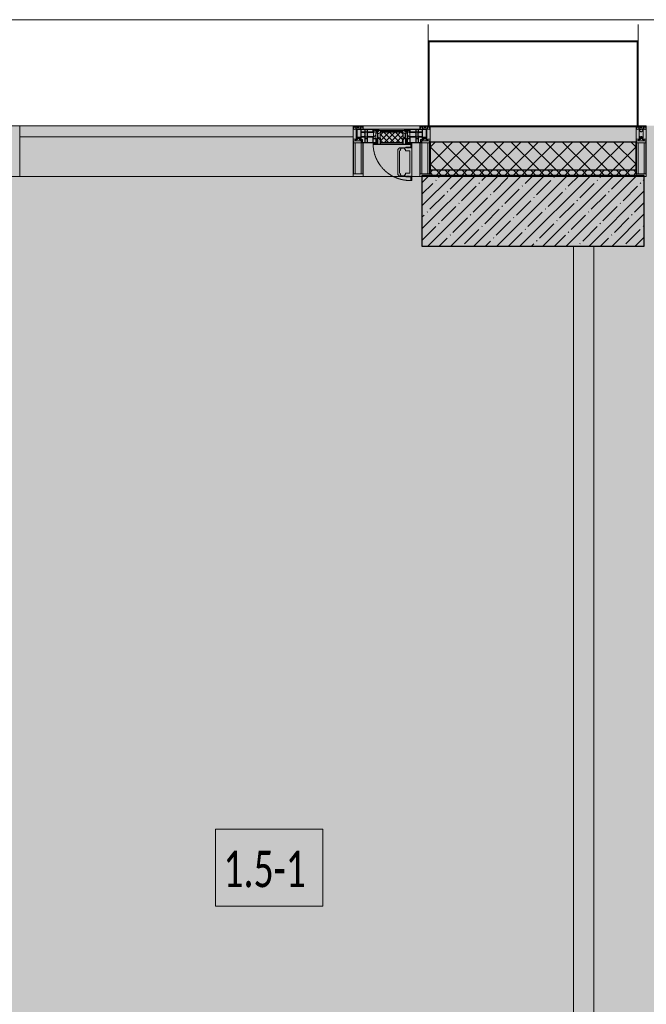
# Model space of a CAD drawing. Header units: millimetres. Extents: x -76220005 to 7466349, y -86687 to 22351.
# Tile 168 of 256: x 46038 to 49138, y -23629 to -18759. Entities that reach past the tile are written whole.
import ezdxf

# ---------------------------------------------------------------- set-up
doc = ezdxf.new("R2010")
doc.units = ezdxf.units.MM
doc.linetypes.add('-D1-02х01', pattern=[3, 2, -1])
for name, color, linetype, lineweight in [('_0', 7, 'Continuous', 13), ('A-010-A_ROOM', 7, 'Continuous', 18), ('A-200-M_WALL', 7, 'Continuous', 5), ('A-200-M_WALL_INT', 7, 'Continuous', 5), ('A-200-M_WALL_PAT', 7, 'Continuous', 5), ('A-214-M_CURT_WALL', 7, 'Continuous', 5), ('A-215-M_CURT_PANEL', 7, 'Continuous', 5), ('A-280-M_COLUMN', 7, 'Continuous', 5), ('A-314-M_WINDOW', 7, 'Continuous', 5), ('S-280-M_COLUMN', 7, 'Continuous', 5), ('Z-060-M_DETAIL', 7, 'Continuous', 5), ('Ограждение', 7, 'Continuous', 5), ('Поручни', 7, 'Continuous', 5)]:
    doc.layers.add(name, color=color, linetype=linetype, lineweight=lineweight)
doc.styles.add('Calibri Light_2', font='Calibri light.ttf', dxfattribs={"width": 0.7, "height": 250})

# ---------------------------------------------------------------- blocks, each defined once
blk = doc.blocks.new('Rectangular Mullion - 50Wx250H-2623690-50_AS_Plan_10')
at = {"layer": 'Z-060-M_DETAIL'}
for p, q in [((-25, 65.2), (-25, 250)), ((-25, 250), (0, 250)), ((25, 250), (0, 250)), ((25, 65.2), (25, 250)), ((-23, 237.3), (0, 237.3)), ((-23, 237.3), (-23, 73.6)), ((-14.9, 84), (-14.9, 237.3)), ((23, 237.3), (0, 237.3)), ((14.9, 84), (14.9, 237.3)), ((23, 237.3), (23, 73.6)), ((-14, 65.2), (-25, 65.2)), ((0, 84), (-23, 84)), ((-0.5, 73.6), (-23, 73.6)), ((-14, 71.3), (-14, 65.2)), ((-10, 71.3), (-14, 71.3)), ((-10, 53), (-10, 71.3)), ((-8.7, 53), (-10, 53)), ((-10, 53), (-10, 17)), ((-8.7, 53), (-7, 54.7)), ((-7, 65.2), (-5.9, 67.3)), ((-7, 65.2), (-7, 54.7)), ((-4.1, 67.3), (-5.9, 67.3)), ((-4.1, 67.3), (-2.9, 65.1)), ((-2.9, 65.1), (-2.9, 54.6)), ((-1.3, 53), (-2.9, 54.6)), ((0, 53), (-1.3, 53)), ((0, 84), (23, 84)), ((0, 53), (1.3, 53)), ((0.5, 73.6), (23, 73.6)), ((1.3, 53), (2.9, 54.6)), ((4.1, 67.3), (2.9, 65.1)), ((2.9, 65.1), (2.9, 54.6)), ((4.1, 67.3), (5.9, 67.3)), ((7, 65.2), (5.9, 67.3)), ((7, 65.2), (7, 54.7)), ((8.7, 53), (7, 54.7)), ((8.7, 53), (10, 53)), ((10, 71.3), (14, 71.3)), ((10, 53), (10, 71.3)), ((10, 53), (10, 17)), ((14, 71.3), (14, 65.2)), ((14, 65.2), (25, 65.2)), ((-23.8, 14.6), (-25, 14.2)), ((-25, 0), (-25, 14.2)), ((-22.3, 17), (-23.8, 17)), ((-23.8, 17), (-23.8, 14.6)), ((-22.5, 10.6), (-23.8, 14.6)), ((-22.5, 10.6), (-23.7, 9.9)), ((-23.7, 1.3), (-23.7, 9.9)), ((-23.7, 1.3), (-11.8, 1.3)), ((-23.2, 10.2), (-22.5, 8)), ((-22.5, 8), (-22.5, 4.5)), ((-21.3, 4.5), (-22.5, 4.5)), ((-22.3, 17), (-22.3, 16)), ((-22.3, 16), (-21.3, 16)), ((-19, 17.6), (-21.3, 16)), ((-21.3, 4.5), (-21.3, 6.5)), ((-21.3, 6.5), (-14.2, 6.5)), ((-18.4, 16.6), (-19, 17.6)), ((-7.4, 16.6), (-18.4, 16.6)), ((-14.2, 6.5), (-14.2, 4.5)), ((-13.2, 4.5), (-14.2, 4.5)), ((-13.2, 4.5), (-12.2, 7.2)), ((-12.7, 7.6), (-11.3, 11.4)), ((-12.7, 7.6), (-11.8, 6.9)), ((-12.2, 9), (-12.2, 14.8)), ((-12.2, 14.8), (0, 14.8)), ((-11.8, 1.3), (-11.8, 6.9)), ((-10.5, 11.2), (-11.3, 11.4)), ((-10.5, 1.5), (-10.5, 11.2)), ((-4.8, 1.5), (-10.5, 1.5)), ((-10, 17), (-7.5, 17)), ((-8.5, 23), (-1.5, 30)), ((-8.5, 18.5), (-8.5, 23)), ((-7.5, 18.5), (-8.5, 18.5)), ((-7.5, 17), (-7.5, 18.5)), ((-7.4, 18), (-7.4, 16.6)), ((-2.6, 18), (-7.4, 18)), ((0, 8), (-4.8, 8)), ((-4.8, 1.5), (-4.8, 8)), ((-2.6, 18), (-2.6, 16.8)), ((-2.6, 16.8), (0, 16.8)), ((-1.5, 30), (0, 30)), ((1.5, 30), (0, 30)), ((2.6, 16.8), (0, 16.8)), ((0, 14.8), (0, 16.8)), ((0, 14.8), (0, 16.8)), ((12.2, 14.8), (0, 14.8)), ((0, 0), (0, 8)), ((0, 8), (4.8, 8)), ((0, 0), (0, 8)), ((8.5, 23), (1.5, 30)), ((2.6, 18), (2.6, 16.8)), ((2.6, 18), (7.4, 18)), ((4.8, 1.5), (4.8, 8)), ((4.8, 1.5), (10.5, 1.5)), ((7.4, 18), (7.4, 16.6)), ((7.4, 16.6), (18.4, 16.6)), ((7.5, 18.5), (8.5, 18.5)), ((7.5, 17), (7.5, 18.5)), ((10, 17), (7.5, 17)), ((8.5, 18.5), (8.5, 23)), ((10.5, 11.2), (11.3, 11.4)), ((10.5, 1.5), (10.5, 11.2)), ((12.7, 7.6), (11.3, 11.4)), ((12.7, 7.6), (11.8, 6.9)), ((11.8, 1.3), (11.8, 6.9)), ((23.7, 1.3), (11.8, 1.3)), ((12.2, 9), (12.2, 14.8)), ((13.2, 4.5), (12.2, 7.2)), ((13.2, 4.5), (14.2, 4.5)), ((21.3, 6.5), (14.2, 6.5)), ((14.2, 6.5), (14.2, 4.5)), ((18.4, 16.6), (19, 17.6)), ((19, 17.6), (21.3, 16)), ((22.3, 16), (21.3, 16)), ((21.3, 4.5), (21.3, 6.5)), ((21.3, 4.5), (22.5, 4.5)), ((22.3, 17), (22.3, 16)), ((22.3, 17), (23.8, 17)), ((22.5, 10.6), (23.8, 14.6)), ((22.5, 10.6), (23.7, 9.9)), ((23.2, 10.2), (22.5, 8)), ((22.5, 8), (22.5, 4.5)), ((23.7, 1.3), (23.7, 9.9)), ((23.8, 17), (23.8, 14.6)), ((23.8, 14.6), (25, 14.2)), ((25, 0), (25, 14.2)), ((-25, 0), (0, 0)), ((25, 0), (0, 0))]:
    blk.add_line(p, q, dxfattribs=at)
for centre, start, end in [((-0.5, 73.1), 360, 90), ((0.5, 73.1), 90, 180)]:
    blk.add_arc(centre, 0.5, start, end, dxfattribs=at)
blk = doc.blocks.new('Rectangular Mullion - R_StandardFrame_50Wx250H-3812575-50_AS_Plan_10')
at = {"layer": 'A-214-M_CURT_WALL', "lineweight": 9}
for p, q in [((-50, -250), (-50, 0)), ((-50, 0), (0, 0)), ((0, 0), (0, -250)), ((0, -250), (-50, -250))]:
    blk.add_line(p, q, dxfattribs=at)
blk = doc.blocks.new('System Panel - A_PAN_Glass-3811965-50_AS_Plan_10')
at = {"layer": 'A-215-M_CURT_PANEL'}
for p, q in [((825, 55), (-825, 55)), ((-825, 55), (-825, 0)), ((825, 0), (825, 55)), ((-825, 0), (825, 0))]:
    blk.add_line(p, q, dxfattribs=at)
blk = doc.blocks.new('Rectangular Mullion - R_StandardFrame_50Wx250H-3725449-50_AS_Plan_10')
at = {"layer": 'A-214-M_CURT_WALL'}
blk.add_line((33540, -505), (31890, -505), dxfattribs=at)
blk = doc.blocks.new('A_PAN_Створка - 383мм-V26-50_AS_Plan_10')
at = {"layer": 'A-215-M_CURT_PANEL'}
h = blk.add_hatch(dxfattribs=at)
h.set_pattern_fill('FP_31', color=256, style=0, pattern_type=2)
h.set_pattern_definition([(45, (-11700, -29695.019), (-14.142136, 14.142136), []), (135, (-11700, -29695.019), (-14.142136, -14.142136), [])])
h.paths.add_polyline_path([(-53.6, -82.7), (54.6, -81.8), (54.6, -63.4), (57.2, -60.8), (57.2, -36.4), (54.9, -34.1), (54.5, -31.8), (-54.5, -31.8), (-54.9, -34.1), (-57.2, -36.4), (-57.2, -60.8), (-54.6, -63.4), (-54.6, -81.8)])
at = {"layer": 'A-314-M_WINDOW'}
for p, q in [((-67.9, -17), (-171, -17)), ((-171, -17), (-171, -57)), ((-171, -18.5), (-153.5, -18.5)), ((-153.5, -18.5), (-152, -20)), ((-152, -20), (-152, -73.5)), ((-150.5, -17), (-150.5, -29.4)), ((-132.4, -18.6), (-150.5, -18.6)), ((-150.5, -29.4), (-132.4, -29.4)), ((-150.5, -33.6), (-150.5, -68)), ((-136.3, -33.6), (-150.5, -33.6)), ((-137.2, -31), (-135.8, -35)), ((-132.5, -31), (-137.2, -31)), ((-132.1, -36.8), (-135.8, -35)), ((-132.5, -31.9), (-133.4, -33.7)), ((-133.4, -33.7), (-130.1, -35.3)), ((-132.5, -31.9), (-132.5, -31)), ((-132.4, -29.4), (-132.4, -18.6)), ((-132.1, -49), (-132.1, -36.8)), ((-131, -18.2), (-131, -29.5)), ((-120.8, -18.2), (-131, -18.2)), ((-131, -29.5), (-120.8, -29.5)), ((-131, -30.9), (-131, -33)), ((-120.8, -30.9), (-131, -30.9)), ((-129.4, -34.6), (-131, -33)), ((-130.1, -35.3), (-129.4, -34.6)), ((-130.1, -35.3), (-130.1, -50.4)), ((-122.4, -34.6), (-120.8, -33)), ((-121.7, -35.3), (-122.4, -34.6)), ((-118.4, -33.7), (-121.7, -35.3)), ((-121.7, -35.3), (-121.7, -50.4)), ((-120.8, -18.2), (-120.8, -29.5)), ((-120.8, -30.9), (-120.8, -33)), ((-119.7, -36.8), (-115.9, -35)), ((-119.7, -49), (-119.7, -36.8)), ((-119.3, -18.6), (-92.5, -18.6)), ((-119.3, -29.4), (-119.3, -18.6)), ((-92.5, -29.4), (-119.3, -29.4)), ((-119.3, -31), (-114.6, -31)), ((-119.3, -31.9), (-119.3, -31)), ((-119.3, -31.9), (-118.4, -33.7)), ((-114.6, -31), (-115.9, -35)), ((-94.1, -33.5), (-115.4, -33.5)), ((-89.9, -35.1), (-94.1, -33.5)), ((-92.5, -18.6), (-92.5, -29.4)), ((-90.8, -18.5), (-90.8, -29.4)), ((-87.3, -18.5), (-90.8, -18.5)), ((-90.8, -29.4), (-85.9, -29.4)), ((-89.9, -32.5), (-89.9, -35.1)), ((-85.9, -32.5), (-89.9, -32.5)), ((-89.9, -35.1), (-89.9, -50.9)), ((-87.3, -20.4), (-87.3, -18.5)), ((-87.3, -20.4), (-87.3, -21.9)), ((-84.8, -20.4), (-87.3, -20.4)), ((-87.3, -21.9), (-85.9, -21.9)), ((-85.9, -18.2), (-85.9, -20.4)), ((-75.9, -18.2), (-85.9, -18.2)), ((-85.9, -21.9), (-85.9, -29.4)), ((-85.9, -29.4), (-85.9, -32.5)), ((-85.9, -53.5), (-78, -45.6)), ((-83.4, -20.4), (-84.8, -20.4)), ((-70, -33.8), (-83.4, -20.4)), ((-78, -84), (-78, -23.5)), ((-78, -23.5), (-67.9, -23.5)), ((-78, -36.8), (-70, -36.8)), ((-78, -45.6), (-78, -36.8)), ((-75.9, -21.5), (-75.9, -18.2)), ((-75.9, -21.5), (-75.9, -23.5)), ((-74.9, -21.5), (-75.9, -21.5)), ((-75.9, -23.5), (-73, -23.5)), ((-74.9, -17.9), (-74.9, -21.5)), ((-68.9, -17.9), (-74.9, -17.9)), ((-67.2, -29.3), (-73, -23.5)), ((-61.4, -23.5), (-70, -32.1)), ((-70, -32.1), (-70, -62.5)), ((-70, -36.8), (-70, -33.8)), ((-68.9, -21.5), (-68.9, -17.9)), ((-67.9, -21.5), (-68.9, -21.5)), ((67.9, -17), (-67.9, -17)), ((-61.4, -23.5), (-67.9, -17)), ((-67.9, -17), (-67.9, -23.5)), ((-67.9, -17), (67.9, -17)), ((-67.9, -21.5), (-67.9, -23.5)), ((-67.9, -23.5), (-64.6, -26.8)), ((-67.9, -23.5), (-64.6, -26.8)), ((-64.6, -26.8), (-67.2, -29.3)), ((-64.6, -26.8), (-61.4, -23.5)), ((61.4, -23.5), (-61.4, -23.5)), ((67.9, -17), (61.4, -23.5)), ((70, -32.1), (61.4, -23.5)), ((61.4, -23.5), (64.6, -26.8)), ((67.9, -23.5), (64.6, -26.8)), ((64.6, -26.8), (67.9, -23.5)), ((64.6, -26.8), (67.2, -29.3)), ((67.2, -29.3), (73, -23.5)), ((67.9, -23.5), (67.9, -17)), ((171, -17), (67.9, -17)), ((67.9, -21.5), (67.9, -23.5)), ((67.9, -21.5), (68.9, -21.5)), ((67.9, -23.5), (78, -23.5)), ((68.9, -17.9), (74.9, -17.9)), ((68.9, -21.5), (68.9, -17.9)), ((70, -33.8), (83.4, -20.4)), ((70, -62.5), (70, -32.1)), ((70, -36.8), (70, -33.8)), ((78, -36.8), (70, -36.8)), ((75.9, -23.5), (73, -23.5)), ((74.9, -17.9), (74.9, -21.5)), ((74.9, -21.5), (75.9, -21.5)), ((75.9, -18.2), (85.9, -18.2)), ((75.9, -21.5), (75.9, -18.2)), ((75.9, -21.5), (75.9, -23.5)), ((78, -23.5), (78, -84)), ((78, -45.6), (78, -36.8)), ((85.9, -53.5), (78, -45.6)), ((83.4, -20.4), (84.8, -20.4)), ((84.8, -20.4), (87.3, -20.4)), ((85.9, -18.2), (85.9, -20.4)), ((85.9, -21.9), (85.9, -29.4)), ((87.3, -21.9), (85.9, -21.9)), ((85.9, -29.4), (85.9, -32.5)), ((90.8, -29.4), (85.9, -29.4)), ((85.9, -32.5), (89.9, -32.5)), ((87.3, -18.5), (90.8, -18.5)), ((87.3, -20.4), (87.3, -18.5)), ((87.3, -20.4), (87.3, -21.9)), ((89.9, -32.5), (89.9, -35.1)), ((89.9, -35.1), (94.1, -33.5)), ((89.9, -35.1), (89.9, -50.9)), ((90.8, -18.5), (90.8, -29.4)), ((92.5, -18.6), (92.5, -29.4)), ((119.3, -18.6), (92.5, -18.6)), ((92.5, -29.4), (119.3, -29.4)), ((94.1, -33.5), (115.4, -33.5)), ((114.6, -31), (115.9, -35)), ((119.3, -31), (114.6, -31)), ((119.7, -36.8), (115.9, -35)), ((119.3, -31.9), (118.4, -33.7)), ((118.4, -33.7), (121.7, -35.3)), ((119.3, -29.4), (119.3, -18.6)), ((119.3, -31.9), (119.3, -31)), ((119.7, -49), (119.7, -36.8)), ((120.8, -18.2), (120.8, -29.5)), ((120.8, -18.2), (131, -18.2)), ((131, -29.5), (120.8, -29.5)), ((120.8, -30.9), (120.8, -33)), ((120.8, -30.9), (131, -30.9)), ((122.4, -34.6), (120.8, -33)), ((121.7, -35.3), (122.4, -34.6)), ((121.7, -35.3), (121.7, -50.4)), ((129.4, -34.6), (131, -33)), ((130.1, -35.3), (129.4, -34.6)), ((133.4, -33.7), (130.1, -35.3)), ((130.1, -35.3), (130.1, -50.4)), ((131, -18.2), (131, -29.5)), ((131, -30.9), (131, -33)), ((132.1, -36.8), (135.8, -35)), ((132.1, -49), (132.1, -36.8)), ((132.4, -18.6), (150.5, -18.6)), ((132.4, -29.4), (132.4, -18.6)), ((150.5, -29.4), (132.4, -29.4)), ((132.5, -31), (137.2, -31)), ((132.5, -31.9), (132.5, -31)), ((132.5, -31.9), (133.4, -33.7)), ((137.2, -31), (135.8, -35)), ((136.3, -33.6), (150.5, -33.6)), ((150.5, -17), (150.5, -29.4)), ((150.5, -33.6), (150.5, -68)), ((153.5, -18.5), (152, -20)), ((152, -20), (152, -73.5)), ((171, -18.5), (153.5, -18.5)), ((171, -57), (171, -17)), ((-171, -55.5), (-152, -55.5)), ((-171, -57), (-156, -57)), ((-153, -60), (-153, -73.5)), ((-153, -73.5), (-150, -73.5)), ((-136.4, -52.4), (-150.5, -52.4)), ((-150.5, -56.6), (-132.4, -56.6)), ((-150.5, -68), (-143.5, -68)), ((-150.5, -69.5), (-150.5, -73.5)), ((-145, -69.5), (-150.5, -69.5)), ((-150, -73.5), (-150, -84)), ((-150, -84), (-78, -84)), ((-148.5, -81), (-148.5, -82.5)), ((-143.5, -81), (-148.5, -81)), ((-148.5, -82.5), (-132.4, -82.5)), ((-145, -69.5), (-145, -79.5)), ((-143.5, -68), (-143.5, -81)), ((-137.2, -54.8), (-135.8, -50.8)), ((-132.5, -54.8), (-137.2, -54.8)), ((-132.1, -49), (-135.8, -50.8)), ((-133.4, -52), (-130.1, -50.4)), ((-132.5, -53.8), (-133.4, -52)), ((-132.5, -53.8), (-132.5, -54.8)), ((-132.4, -56.6), (-132.4, -82.5)), ((-129.4, -51.1), (-131, -52.7)), ((-131, -55.1), (-131, -52.7)), ((-120.8, -55.1), (-131, -55.1)), ((-131, -56.5), (-131, -62.6)), ((-131, -56.5), (-120.8, -56.5)), ((-120.8, -62.6), (-131, -62.6)), ((-131, -64.6), (-120.8, -64.6)), ((-131, -82.5), (-131, -64.6)), ((-131, -82.5), (-120.8, -82.5)), ((-130.1, -50.4), (-129.4, -51.1)), ((-121.7, -50.4), (-122.4, -51.1)), ((-122.4, -51.1), (-120.8, -52.7)), ((-118.4, -52), (-121.7, -50.4)), ((-120.8, -55.1), (-120.8, -52.7)), ((-120.8, -56.5), (-120.8, -62.6)), ((-120.8, -82.5), (-120.8, -64.6)), ((-119.7, -49), (-115.9, -50.8)), ((-119.3, -53.8), (-118.4, -52)), ((-119.3, -53.8), (-119.3, -54.8)), ((-119.3, -54.8), (-114.6, -54.8)), ((-119.3, -56.6), (-119.3, -82.5)), ((-92.5, -56.6), (-119.3, -56.6)), ((-119.3, -82.5), (-92.5, -82.5)), ((-114.6, -54.8), (-115.9, -50.8)), ((-94.1, -52.5), (-115.3, -52.5)), ((-89.9, -50.9), (-94.1, -52.5)), ((-92.5, -56.6), (-92.5, -82.5)), ((-73.9, -87.5), (-91.5, -87.5)), ((-91.5, -87.5), (-91.5, -92)), ((-91.5, -92), (91.5, -92)), ((-90.8, -56.6), (-85.9, -56.6)), ((-90.8, -62.7), (-90.8, -56.6)), ((-80.4, -62.7), (-90.8, -62.7)), ((-90.8, -64.6), (-90.8, -82.5)), ((-80.1, -64.6), (-90.8, -64.6)), ((-90.8, -82.5), (-79.5, -82.5)), ((-89.9, -52.2), (-89.9, -50.9)), ((-89.9, -52.2), (-88.6, -53.5)), ((-85.9, -53.5), (-88.6, -53.5)), ((-85.9, -56.6), (-85.9, -53.5)), ((-78, -84), (-85, -84)), ((-85, -84), (-85, -87.5)), ((-85, -87.5), (-78, -87.5)), ((-80.4, -61.1), (-80.4, -62.7)), ((-78, -61.1), (-80.4, -61.1)), ((-80.1, -66.1), (-80.1, -64.6)), ((-78, -66.1), (-80.1, -66.1)), ((-79.5, -80.6), (-78, -80.6)), ((-79.5, -82.5), (-79.5, -80.6)), ((-78, -66.1), (-78, -61.1)), ((-78, -87.5), (-78, -84)), ((-78, -84), (-73.9, -84)), ((-70, -62.5), (-73.9, -62.5)), ((-73.9, -62.5), (-73.9, -87.5)), ((73.9, -62.5), (70, -62.5)), ((73.9, -87.5), (73.9, -62.5)), ((73.9, -84), (78, -84)), ((91.5, -87.5), (73.9, -87.5)), ((78, -61.1), (80.4, -61.1)), ((78, -66.1), (78, -61.1)), ((78, -66.1), (80.1, -66.1)), ((79.5, -80.6), (78, -80.6)), ((78, -87.5), (78, -84)), ((78, -84), (85, -84)), ((78, -84), (150, -84)), ((85, -87.5), (78, -87.5)), ((79.5, -82.5), (79.5, -80.6)), ((90.8, -82.5), (79.5, -82.5)), ((80.1, -64.6), (90.8, -64.6)), ((80.1, -66.1), (80.1, -64.6)), ((80.4, -61.1), (80.4, -62.7)), ((80.4, -62.7), (90.8, -62.7)), ((85, -84), (85, -87.5)), ((85.9, -53.5), (88.6, -53.5)), ((85.9, -56.6), (85.9, -53.5)), ((90.8, -56.6), (85.9, -56.6)), ((89.9, -52.2), (88.6, -53.5)), ((89.9, -50.9), (94.1, -52.5)), ((89.9, -52.2), (89.9, -50.9)), ((90.8, -62.7), (90.8, -56.6)), ((90.8, -64.6), (90.8, -82.5)), ((91.5, -92), (91.5, -87.5)), ((92.5, -56.6), (119.3, -56.6)), ((92.5, -56.6), (92.5, -82.5)), ((119.3, -82.5), (92.5, -82.5)), ((94.1, -52.5), (115.3, -52.5)), ((114.6, -54.8), (115.9, -50.8)), ((119.3, -54.8), (114.6, -54.8)), ((119.7, -49), (115.9, -50.8)), ((118.4, -52), (121.7, -50.4)), ((119.3, -53.8), (118.4, -52)), ((119.3, -53.8), (119.3, -54.8)), ((119.3, -56.6), (119.3, -82.5)), ((122.4, -51.1), (120.8, -52.7)), ((120.8, -55.1), (120.8, -52.7)), ((120.8, -55.1), (131, -55.1)), ((120.8, -56.5), (120.8, -62.6)), ((131, -56.5), (120.8, -56.5)), ((120.8, -62.6), (131, -62.6)), ((120.8, -82.5), (120.8, -64.6)), ((131, -64.6), (120.8, -64.6)), ((131, -82.5), (120.8, -82.5)), ((121.7, -50.4), (122.4, -51.1)), ((130.1, -50.4), (129.4, -51.1)), ((129.4, -51.1), (131, -52.7)), ((133.4, -52), (130.1, -50.4)), ((131, -55.1), (131, -52.7)), ((131, -56.5), (131, -62.6)), ((131, -82.5), (131, -64.6)), ((132.1, -49), (135.8, -50.8)), ((150.5, -56.6), (132.4, -56.6)), ((132.4, -56.6), (132.4, -82.5)), ((148.5, -82.5), (132.4, -82.5)), ((132.5, -53.8), (133.4, -52)), ((132.5, -53.8), (132.5, -54.8)), ((132.5, -54.8), (137.2, -54.8)), ((137.2, -54.8), (135.8, -50.8)), ((136.4, -52.4), (150.5, -52.4)), ((143.5, -68), (143.5, -81)), ((150.5, -68), (143.5, -68)), ((143.5, -81), (148.5, -81)), ((145, -69.5), (150.5, -69.5)), ((145, -69.5), (145, -79.5)), ((148.5, -81), (148.5, -82.5)), ((150, -84), (150, -73.5)), ((150, -73.5), (153, -73.5)), ((150.5, -69.5), (150.5, -73.5)), ((171, -55.5), (152, -55.5)), ((153, -73.5), (153, -60)), ((156, -57), (171, -57))]:
    blk.add_line(p, q, dxfattribs=at)
for centre, start, end in [((-156, -60), 0, 90), ((156, -60), 90, 180)]:
    blk.add_arc(centre, 3, start, end, dxfattribs=at)
at = {"layer": 'A-314-M_WINDOW', "linetype": '-D1-02х01'}
blk.add_arc((91.4, -87.5), 183, 181.4091, 271.1445, dxfattribs=at)
at = {"layer": 'Z-060-M_DETAIL'}
for p, q in [((-70, -32.1), (-61.4, -23.5)), ((-70, -62.5), (-70, -32.1)), ((-67.8, -38.3), (-65.7, -37.4)), ((-67.8, -55.7), (-67.8, -38.3)), ((-65.7, -37.4), (-60.8, -34.7)), ((61.4, -23.5), (-61.4, -23.5)), ((-60.8, -34.7), (-57.3, -35.9)), ((-55.2, -33.8), (-57.3, -35.9)), ((-54.9, -34.1), (-57.2, -36.4)), ((-57.2, -36.4), (-57.2, -60.8)), ((-55.2, -33.8), (-54.8, -31.5)), ((-54.9, -25.8), (-53.9, -24.8)), ((-54.9, -29.5), (-54.9, -25.8)), ((-53.9, -30.5), (-54.9, -29.5)), ((-54.5, -31.8), (-54.9, -34.1)), ((0, -31.5), (-54.8, -31.5)), ((54.5, -31.8), (-54.5, -31.8)), ((-53.9, -24.8), (53.9, -24.8)), ((53.9, -30.5), (-53.9, -30.5)), ((0, -31.5), (54.8, -31.5)), ((54.9, -25.8), (53.9, -24.8)), ((53.9, -30.5), (54.9, -29.5)), ((54.9, -34.1), (54.5, -31.8)), ((55.2, -33.8), (54.8, -31.5)), ((54.9, -29.5), (54.9, -25.8)), ((57.2, -36.4), (54.9, -34.1)), ((55.2, -33.8), (57.3, -35.9)), ((57.2, -60.8), (57.2, -36.4)), ((60.8, -34.7), (57.3, -35.9)), ((65.7, -37.4), (60.8, -34.7)), ((70, -32.1), (61.4, -23.5)), ((67.8, -38.3), (65.7, -37.4)), ((67.8, -55.7), (67.8, -38.3)), ((70, -62.5), (70, -32.1)), ((-91.5, -87.5), (-73.9, -87.5)), ((-91.5, -92), (-91.5, -87.5)), ((-91.5, -92), (91.5, -92)), ((-83.4, -90.3), (-83.4, -87.5)), ((-83.4, -90.3), (-69.4, -90.3)), ((-73.9, -62.5), (-70, -62.5)), ((-73.9, -87.5), (-73.9, -62.5)), ((-69.4, -66.5), (-73.9, -66.5)), ((-73.9, -81.5), (-69.4, -81.5)), ((-69.4, -85.5), (-73.9, -85.5)), ((-69.4, -81.5), (-69.4, -66.5)), ((-69.4, -90.3), (-69.4, -85.5)), ((-61.7, -62.5), (-67.9, -62.5)), ((-67.9, -62.5), (-67.9, -89.3)), ((-67.9, -89.3), (-66.9, -90.3)), ((-66, -56.5), (-67.8, -55.7)), ((-66.9, -90.3), (-57.4, -90.3)), ((-66, -56.5), (-62, -59.1)), ((-62, -59.1), (-60.7, -61)), ((-61.7, -64.9), (-61.7, -62.5)), ((-60.1, -67.7), (-61.7, -64.9)), ((-60.7, -61), (-57.4, -61)), ((-56.4, -67.7), (-60.1, -67.7)), ((-57.4, -61), (-54.9, -63.5)), ((-57.4, -90.3), (-56.4, -89.4)), ((-57.2, -60.8), (-54.6, -63.4)), ((-56.4, -89.4), (-56.4, -67.7)), ((-54.9, -63.5), (-54.9, -81.9)), ((-54.9, -81.9), (-53.8, -83)), ((-54.9, -85.6), (-53.9, -84.6)), ((-54.9, -89.3), (-54.9, -85.6)), ((-53.9, -90.3), (-54.9, -89.3)), ((-54.6, -63.4), (-54.6, -81.8)), ((-54.6, -81.8), (-53.6, -82.7)), ((-53.9, -84.6), (53.9, -84.6)), ((53.9, -90.3), (-53.9, -90.3)), ((53.8, -83), (-53.8, -83)), ((-53.6, -82.7), (53.6, -82.7)), ((53.6, -82.7), (54.6, -81.8)), ((54.9, -81.9), (53.8, -83)), ((54.9, -85.6), (53.9, -84.6)), ((53.9, -90.3), (54.9, -89.3)), ((54.6, -63.4), (57.2, -60.8)), ((54.6, -81.8), (54.6, -63.4)), ((57.4, -61), (54.9, -63.5)), ((54.9, -63.5), (54.9, -81.9)), ((54.9, -89.3), (54.9, -85.6)), ((56.4, -67.7), (60.1, -67.7)), ((56.4, -89.4), (56.4, -67.7)), ((57.4, -90.3), (56.4, -89.4)), ((60.7, -61), (57.4, -61)), ((66.9, -90.3), (57.4, -90.3)), ((60.1, -67.7), (61.7, -64.9)), ((62, -59.1), (60.7, -61)), ((61.7, -62.5), (67.9, -62.5)), ((61.7, -64.9), (61.7, -62.5)), ((66, -56.5), (62, -59.1)), ((66, -56.5), (67.8, -55.7)), ((67.9, -89.3), (66.9, -90.3)), ((67.9, -62.5), (67.9, -89.3)), ((69.4, -66.5), (73.9, -66.5)), ((69.4, -81.5), (69.4, -66.5)), ((73.9, -81.5), (69.4, -81.5)), ((69.4, -85.5), (73.9, -85.5)), ((69.4, -90.3), (69.4, -85.5)), ((83.4, -90.3), (69.4, -90.3)), ((73.9, -62.5), (70, -62.5)), ((73.9, -87.5), (73.9, -62.5)), ((91.5, -87.5), (73.9, -87.5)), ((83.4, -90.3), (83.4, -87.5)), ((91.5, -92), (91.5, -87.5))]:
    blk.add_line(p, q, dxfattribs=at)
at = {"layer": 'Z-060-M_DETAIL', "color": 9, "true_color": 0xc8c8c8}
for p, q in [((95.1, -87.5), (95.1, -105.1)), ((99.6, -87.5), (95.1, -87.5)), ((97.9, -95.6), (95.1, -95.6)), ((97.9, -95.6), (97.9, -109.6)), ((99.6, -270.5), (99.6, -87.5)), ((39.7, -109), (31.1, -117.6)), ((31.1, -117.6), (31.1, -240.4)), ((41.4, -123.8), (39.1, -124.2)), ((39.1, -179), (39.1, -124.2)), ((70.1, -109), (39.7, -109)), ((41.4, -123.8), (43.5, -121.7)), ((45, -113.3), (42.3, -118.2)), ((42.3, -118.2), (43.5, -121.7)), ((45.9, -111.2), (45, -113.3)), ((63.3, -111.2), (45.9, -111.2)), ((64.1, -113), (63.3, -111.2)), ((64.1, -113), (66.7, -117)), ((66.7, -117), (68.6, -118.3)), ((68.6, -118.3), (68.6, -121.6)), ((68.6, -121.6), (71.1, -124.1)), ((70.1, -105.1), (70.1, -109)), ((95.1, -105.1), (70.1, -105.1)), ((71.1, -124.1), (89.5, -124.1)), ((74.1, -109.6), (74.1, -105.1)), ((89.1, -109.6), (74.1, -109.6)), ((89.1, -105.1), (89.1, -109.6)), ((89.5, -124.1), (90.6, -125.2)), ((90.6, -125.2), (90.6, -232.8)), ((93.1, -109.6), (93.1, -105.1)), ((97.9, -109.6), (93.1, -109.6)), ((39.1, -179), (39.1, -233.8)), ((39.7, -249), (31.1, -240.4)), ((41.4, -234.2), (39.1, -233.8)), ((41.4, -234.2), (43.5, -236.3)), ((42.3, -239.8), (43.5, -236.3)), ((45, -244.7), (42.3, -239.8)), ((64.1, -245), (66.7, -241)), ((66.7, -241), (68.6, -239.7)), ((68.6, -236.4), (71.1, -233.9)), ((68.6, -239.7), (68.6, -236.4)), ((71.1, -233.9), (89.5, -233.9)), ((89.5, -233.9), (90.6, -232.8)), ((70.1, -249), (39.7, -249)), ((45.9, -246.8), (45, -244.7)), ((63.3, -246.8), (45.9, -246.8)), ((64.1, -245), (63.3, -246.8)), ((70.1, -252.9), (70.1, -249)), ((95.1, -252.9), (70.1, -252.9)), ((74.1, -248.4), (74.1, -252.9)), ((89.1, -248.4), (74.1, -248.4)), ((89.1, -252.9), (89.1, -248.4)), ((93.1, -248.4), (93.1, -252.9)), ((97.9, -248.4), (93.1, -248.4)), ((95.1, -270.5), (95.1, -252.9)), ((97.9, -262.4), (95.1, -262.4)), ((99.6, -270.5), (95.1, -270.5)), ((97.9, -262.4), (97.9, -248.4))]:
    blk.add_line(p, q, dxfattribs=at)
blk = doc.blocks.new('Rectangular Mullion - R_StandardFrame_50Wx250H-V7-50_AS_Plan_10')
at = {"layer": 'A-214-M_CURT_WALL'}
for p, q in [((34660, -505), (34700.4, -505)), ((34729.9, -505), (34940, -505)), ((34660, -755), (34940, -755))]:
    blk.add_line(p, q, dxfattribs=at)
blk = doc.blocks.new('Rectangular Mullion - 50Wx250H-V1-50_AS_Plan_10')
at = {"layer": 'Z-060-M_DETAIL'}
for p, q in [((-25, 84), (-25, 250)), ((-25, 250), (0, 250)), ((25, 250), (0, 250)), ((25, 65.2), (25, 250)), ((-23, 237.3), (0, 237.3)), ((-23, 237.3), (-23, 84)), ((-14.9, 84), (-14.9, 237.3)), ((23, 237.3), (0, 237.3)), ((14.9, 84), (14.9, 237.3)), ((23, 237.3), (23, 73.6)), ((0, 84), (-15, 84)), ((-0.5, 73.6), (-15, 73.6)), ((-10, 71.3), (-12, 71.3)), ((-10, 57.4), (-10, 71.3)), ((-7, 65.2), (-5.9, 67.3)), ((-7, 65.2), (-7, 57)), ((-4.1, 67.3), (-5.9, 67.3)), ((-4.1, 67.3), (-2.9, 65.1)), ((-2.9, 65.1), (-2.9, 57)), ((0, 84), (23, 84)), ((0.5, 73.6), (23, 73.6)), ((4.1, 67.3), (2.9, 65.1)), ((2.9, 65.1), (2.9, 57)), ((4.1, 67.3), (5.9, 67.3)), ((7, 65.2), (5.9, 67.3)), ((7, 65.2), (7, 54.7)), ((8.7, 53), (7, 54.7)), ((8.7, 53), (10, 53)), ((10, 71.3), (14, 71.3)), ((10, 53), (10, 71.3)), ((10, 53), (10, 17)), ((14, 71.3), (14, 65.2)), ((14, 65.2), (25, 65.2)), ((-23.8, 14.6), (-25, 14.2)), ((-25, 0), (-25, 14.2)), ((-23.8, 17), (-23.8, 14.6)), ((-22.5, 10.6), (-23.8, 14.6)), ((-22.5, 10.6), (-23.7, 9.9)), ((-23.7, 1.3), (-23.7, 9.9)), ((-23.7, 1.3), (-11.8, 1.3)), ((-23.2, 10.2), (-22.5, 8)), ((-22.5, 8), (-22.5, 4.5)), ((-21.3, 4.5), (-22.5, 4.5)), ((-22.3, 17), (-22.3, 16)), ((-22.3, 16), (-21.3, 16)), ((-19.9, 17), (-21.3, 16)), ((-21.3, 4.5), (-21.3, 6.5)), ((-21.3, 6.5), (-14.2, 6.5)), ((-7.4, 16.6), (-18.4, 16.6)), ((-14.2, 6.5), (-14.2, 4.5)), ((-13.2, 4.5), (-14.2, 4.5)), ((-13.2, 4.5), (-12.2, 7.2)), ((-12.7, 7.6), (-11.3, 11.4)), ((-12.7, 7.6), (-11.8, 6.9)), ((-12.2, 9), (-12.2, 14.8)), ((-12.2, 14.8), (0, 14.8)), ((-11.8, 1.3), (-11.8, 6.9)), ((-10.5, 11.2), (-11.3, 11.4)), ((-10.5, 1.5), (-10.5, 11.2)), ((-4.8, 1.5), (-10.5, 1.5)), ((0, 8), (-4.8, 8)), ((-4.8, 1.5), (-4.8, 8)), ((-2.6, 16.8), (0, 16.8)), ((2.6, 16.8), (0, 16.8)), ((0, 14.8), (0, 16.8)), ((0, 14.8), (0, 16.8)), ((12.2, 14.8), (0, 14.8)), ((0, 0), (0, 8)), ((0, 8), (4.8, 8)), ((0, 0), (0, 8)), ((4.8, 1.5), (4.8, 8)), ((4.8, 1.5), (10.5, 1.5)), ((8.5, 23), (6, 25.5)), ((6, 18), (7.4, 18)), ((7.4, 18), (7.4, 16.6)), ((7.4, 16.6), (18.4, 16.6)), ((7.5, 18.5), (8.5, 18.5)), ((7.5, 17), (7.5, 18.5)), ((10, 17), (7.5, 17)), ((8.5, 18.5), (8.5, 23)), ((10.5, 11.2), (11.3, 11.4)), ((10.5, 1.5), (10.5, 11.2)), ((12.7, 7.6), (11.3, 11.4)), ((12.7, 7.6), (11.8, 6.9)), ((11.8, 1.3), (11.8, 6.9)), ((23.7, 1.3), (11.8, 1.3)), ((12.2, 9), (12.2, 14.8)), ((13.2, 4.5), (12.2, 7.2)), ((13.2, 4.5), (14.2, 4.5)), ((21.3, 6.5), (14.2, 6.5)), ((14.2, 6.5), (14.2, 4.5)), ((18.4, 16.6), (19, 17.6)), ((19, 17.6), (21.3, 16)), ((22.3, 16), (21.3, 16)), ((21.3, 4.5), (21.3, 6.5)), ((21.3, 4.5), (22.5, 4.5)), ((22.3, 17), (22.3, 16)), ((22.3, 17), (23.8, 17)), ((22.5, 10.6), (23.8, 14.6)), ((22.5, 10.6), (23.7, 9.9)), ((23.2, 10.2), (22.5, 8)), ((22.5, 8), (22.5, 4.5)), ((23.7, 1.3), (23.7, 9.9)), ((23.8, 17), (23.8, 14.6)), ((23.8, 14.6), (25, 14.2)), ((25, 0), (25, 14.2)), ((-25, 0), (0, 0)), ((25, 0), (0, 0))]:
    blk.add_line(p, q, dxfattribs=at)
for centre, start, end in [((-0.5, 73.1), 360, 90), ((0.5, 73.1), 90, 180)]:
    blk.add_arc(centre, 0.5, start, end, dxfattribs=at)
blk = doc.blocks.new('Rectangular Mullion - R_StandardFrame_50Wx250H-3548423-50_AS_Plan_10')
at = {"layer": 'A-214-M_CURT_WALL', "lineweight": 9}
for p, q in [((-25, -17), (-25, 0)), ((-25, 0), (25, 0)), ((25, 0), (25, -250)), ((-25, -250), (-25, -84)), ((25, -250), (-25, -250))]:
    blk.add_line(p, q, dxfattribs=at)
blk = doc.blocks.new('Rectangular Mullion - 50Wx250H-V51-50_AS_Plan_10')
at = {"layer": 'Z-060-M_DETAIL'}
for p, q in [((-25, 65.2), (-25, 250)), ((-25, 250), (0, 250)), ((25, 250), (0, 250)), ((25, 84), (25, 250)), ((-23, 237.3), (0, 237.3)), ((-23, 237.3), (-23, 73.6)), ((-14.9, 84), (-14.9, 237.3)), ((23, 237.3), (0, 237.3)), ((14.9, 84), (14.9, 237.3)), ((23, 237.3), (23, 84)), ((-14, 65.2), (-25, 65.2)), ((0, 84), (-23, 84)), ((-0.5, 73.6), (-23, 73.6)), ((-14, 71.3), (-14, 65.2)), ((-10, 71.3), (-14, 71.3)), ((-10, 53), (-10, 71.3)), ((-8.7, 53), (-10, 53)), ((-10, 53), (-10, 17)), ((-8.7, 53), (-7, 54.7)), ((-7, 65.2), (-5.9, 67.3)), ((-7, 65.2), (-7, 54.7)), ((-4.1, 67.3), (-5.9, 67.3)), ((-4.1, 67.3), (-2.9, 65.1)), ((-2.9, 65.1), (-2.9, 57)), ((0, 84), (15, 84)), ((0.5, 73.6), (15, 73.6)), ((4.1, 67.3), (2.9, 65.1)), ((2.9, 65.1), (2.9, 57)), ((4.1, 67.3), (5.9, 67.3)), ((7, 65.2), (5.9, 67.3)), ((7, 65.2), (7, 57)), ((10, 71.3), (12, 71.3)), ((10, 57.4), (10, 71.3)), ((-23.8, 14.6), (-25, 14.2)), ((-25, 0), (-25, 14.2)), ((-22.3, 17), (-23.8, 17)), ((-23.8, 17), (-23.8, 14.6)), ((-22.5, 10.6), (-23.8, 14.6)), ((-22.5, 10.6), (-23.7, 9.9)), ((-23.7, 1.3), (-23.7, 9.9)), ((-23.7, 1.3), (-11.8, 1.3)), ((-23.2, 10.2), (-22.5, 8)), ((-22.5, 8), (-22.5, 4.5)), ((-21.3, 4.5), (-22.5, 4.5)), ((-22.3, 17), (-22.3, 16)), ((-22.3, 16), (-21.3, 16)), ((-19, 17.6), (-21.3, 16)), ((-21.3, 4.5), (-21.3, 6.5)), ((-21.3, 6.5), (-14.2, 6.5)), ((-18.4, 16.6), (-19, 17.6)), ((-7.4, 16.6), (-18.4, 16.6)), ((-14.2, 6.5), (-14.2, 4.5)), ((-13.2, 4.5), (-14.2, 4.5)), ((-13.2, 4.5), (-12.2, 7.2)), ((-12.7, 7.6), (-11.3, 11.4)), ((-12.7, 7.6), (-11.8, 6.9)), ((-12.2, 9), (-12.2, 14.8)), ((-12.2, 14.8), (0, 14.8)), ((-11.8, 1.3), (-11.8, 6.9)), ((-10.5, 11.2), (-11.3, 11.4)), ((-10.5, 1.5), (-10.5, 11.2)), ((-4.8, 1.5), (-10.5, 1.5)), ((-10, 17), (-7.5, 17)), ((-8.5, 23), (-6, 25.5)), ((-8.5, 18.5), (-8.5, 23)), ((-7.5, 18.5), (-8.5, 18.5)), ((-7.5, 17), (-7.5, 18.5)), ((-7.4, 18), (-7.4, 16.6)), ((-6, 18), (-7.4, 18)), ((0, 8), (-4.8, 8)), ((-4.8, 1.5), (-4.8, 8)), ((-2.6, 16.8), (0, 16.8)), ((2.6, 16.8), (0, 16.8)), ((0, 14.8), (0, 16.8)), ((0, 14.8), (0, 16.8)), ((12.2, 14.8), (0, 14.8)), ((0, 0), (0, 8)), ((0, 8), (4.8, 8)), ((0, 0), (0, 8)), ((4.8, 1.5), (4.8, 8)), ((4.8, 1.5), (10.5, 1.5)), ((7.4, 16.6), (18.4, 16.6)), ((10.5, 11.2), (11.3, 11.4)), ((10.5, 1.5), (10.5, 11.2)), ((12.7, 7.6), (11.3, 11.4)), ((12.7, 7.6), (11.8, 6.9)), ((11.8, 1.3), (11.8, 6.9)), ((23.7, 1.3), (11.8, 1.3)), ((12.2, 9), (12.2, 14.8)), ((13.2, 4.5), (12.2, 7.2)), ((13.2, 4.5), (14.2, 4.5)), ((21.3, 6.5), (14.2, 6.5)), ((14.2, 6.5), (14.2, 4.5)), ((19.9, 17), (21.3, 16)), ((22.3, 16), (21.3, 16)), ((21.3, 4.5), (21.3, 6.5)), ((21.3, 4.5), (22.5, 4.5)), ((22.3, 17), (22.3, 16)), ((22.5, 10.6), (23.8, 14.6)), ((22.5, 10.6), (23.7, 9.9)), ((23.2, 10.2), (22.5, 8)), ((22.5, 8), (22.5, 4.5)), ((23.7, 1.3), (23.7, 9.9)), ((23.8, 17), (23.8, 14.6)), ((23.8, 14.6), (25, 14.2)), ((25, 0), (25, 14.2)), ((-25, 0), (0, 0)), ((25, 0), (0, 0))]:
    blk.add_line(p, q, dxfattribs=at)
for centre, start, end in [((-0.5, 73.1), 360, 90), ((0.5, 73.1), 90, 180)]:
    blk.add_arc(centre, 0.5, start, end, dxfattribs=at)
blk = doc.blocks.new('Rectangular Mullion - R_StandardFrame_50Wx250H-3548768-50_AS_Plan_10')
at = {"layer": 'A-214-M_CURT_WALL', "lineweight": 9}
for p, q in [((0, 0), (-50, 0)), ((-50, 0), (-50, -17)), ((0, -250), (0, 0)), ((-50, -84), (-50, -250)), ((-50, -250), (0, -250))]:
    blk.add_line(p, q, dxfattribs=at)
blk = doc.blocks.new('Ограждение - Ограждение-5498546-50_AS_Plan_10')
at = {"layer": 'Поручни'}
blk.add_line((1285, 30145), (-48326.5, 30145), dxfattribs=at)
blk = doc.blocks.new('Ограждение - Ограждение-6093069-50_AS_Plan_10')
at = {"layer": 'Поручни'}
blk.add_line((1285, 30145), (-48326.5, 30145), dxfattribs=at)
blk = doc.blocks.new('Ограждение - Ограждение-6098503-50_AS_Plan_10')
at = {"layer": 'Поручни'}
blk.add_line((1285, 30145), (-48326.5, 30145), dxfattribs=at)
blk = doc.blocks.new('RST_AR_KMN_R22_B1_FCD_rvt-1-50_AS_Plan_10')
at = {"layer": 'A-200-M_WALL_PAT'}
h = blk.add_hatch(dxfattribs=at)
h.set_pattern_fill('FP_5', color=256, style=0, pattern_type=2)
h.set_pattern_definition([(45, (0, 0), (-42.42641, 42.42641), []), (135, (0, 0), (-42.42641, -42.42641), [])])
h.paths.add_polyline_path([(12910, 29475), (12910, 29615), (11890, 29615), (11890, 29475), (12261.5, 29475)])
h = blk.add_hatch(dxfattribs=at)
h.set_pattern_fill('FP_4', color=256, style=0, pattern_type=2)
h.set_pattern_definition([(45, (0, 0), (-21.213203, 21.213203), []), (135, (0, 0), (-21.213203, -21.213203), [])])
h.paths.add_polyline_path([(11890, 29445), (12910, 29445), (12910, 29475), (11890, 29475)])
at = {"layer": 'A-200-M_WALL'}
for p, q in [((12910, 29695), (11890, 29695)), ((11890, 29695), (11890, 29690)), ((11890, 29690), (11890, 29615)), ((12910, 29690), (11890, 29690)), ((12910, 29690), (12910, 29695)), ((12910, 29615), (12910, 29690)), ((11890, 29475), (11890, 29445)), ((12910, 29445), (12910, 29475)), ((11890, 29445), (12910, 29445))]:
    blk.add_line(p, q, dxfattribs=at)
at = {"layer": 'A-200-M_WALL', "lineweight": 25}
for p, q in [((11890, 29615), (11890, 29475)), ((12910, 29615), (11890, 29615)), ((12910, 29475), (12910, 29615)), ((12910, 29475), (11890, 29475))]:
    blk.add_line(p, q, dxfattribs=at)
at = {"layer": 'A-280-M_COLUMN'}
for p, q in [((11880, 30114.9), (11880, 30195.6)), ((12920, 30195.6), (12920, 30114.9))]:
    blk.add_line(p, q, dxfattribs=at)
at = {"layer": 'A-280-M_COLUMN', "lineweight": 18}
for p, q in [((12920, 30114.9), (11880, 30114.9)), ((11880, 30114.9), (11880, 30109.9)), ((11885, 30109.9), (11880, 30109.9)), ((11880, 30109.9), (11880, 29695)), ((11880, 30109.9), (12920, 30109.9)), ((11885, 29695), (11885, 30109.9)), ((12920, 30109.9), (12915, 30109.9)), ((12915, 30109.9), (12915, 29695)), ((12920, 30109.9), (12920, 30114.9)), ((12920, 29695), (12920, 30109.9)), ((11880, 29695), (11885, 29695)), ((12915, 29695), (12920, 29695))]:
    blk.add_line(p, q, dxfattribs=at)
at = {"layer": 'A-214-M_CURT_WALL', "lineweight": 5, "extrusion": (0, 0, -1)}
for name, p in [('Rectangular Mullion - R_StandardFrame_50Wx250H-3812575-50_AS_Plan_10', (-9810, 29695)), ('Rectangular Mullion - R_StandardFrame_50Wx250H-3548423-50_AS_Plan_10', (-11535, 29695)), ('Rectangular Mullion - R_StandardFrame_50Wx250H-3812575-50_AS_Plan_10', (-12910, 29695))]:
    blk.add_blockref(name, p, dxfattribs=at)
at = {"layer": 'A-214-M_CURT_WALL', "lineweight": 5, "rotation": 180}
for name, p in [('Rectangular Mullion - 50Wx250H-V1-50_AS_Plan_10', (11535, 29695)), ('Rectangular Mullion - R_StandardFrame_50Wx250H-V7-50_AS_Plan_10', (46500, 28940)), ('Rectangular Mullion - 50Wx250H-V51-50_AS_Plan_10', (11865, 29695)), ('Rectangular Mullion - 50Wx250H-2623690-50_AS_Plan_10', (12935, 29695)), ('Rectangular Mullion - R_StandardFrame_50Wx250H-3725449-50_AS_Plan_10', (43400, 28940))]:
    blk.add_blockref(name, p, dxfattribs=at)
at = {"layer": 'A-214-M_CURT_WALL', "lineweight": 5}
blk.add_blockref('Rectangular Mullion - R_StandardFrame_50Wx250H-3548768-50_AS_Plan_10', (11890, 29695), dxfattribs=at)
at = {"layer": 'A-215-M_CURT_PANEL', "lineweight": 5, "rotation": 180}
blk.add_blockref('System Panel - A_PAN_Glass-3811965-50_AS_Plan_10', (10685, 29695), dxfattribs=at)
at = {"layer": 'A-215-M_CURT_PANEL', "lineweight": 5}
blk.add_blockref('A_PAN_Створка - 383мм-V26-50_AS_Plan_10', (11700, 29695), dxfattribs=at)
at = {"layer": 'Ограждение', "lineweight": 5}
for name in ['Ограждение - Ограждение-5498546-50_AS_Plan_10', 'Ограждение - Ограждение-6093069-50_AS_Plan_10', 'Ограждение - Ограждение-6098503-50_AS_Plan_10']:
    blk.add_blockref(name, (36940, 75), dxfattribs=at)

msp = doc.modelspace()

# ---------------------------------------------------------------- hatches: boundary and pattern name
at = {"layer": '_0', "transparency": 33554534}
h = msp.add_hatch(color=252, dxfattribs=at)
h.dxf.hatch_style = 1
h.paths.add_polyline_path([(17837.9, -49734.4), (25204.6, -19284.4), (73878, -19284.4), (73878, -49734.4)])
h.paths.add_polyline_path([(28728, -40979.4), (28728, -37429.4), (30528, -37429.4), (30528, -30029.4), (28477.6, -30029.4), (28478, -28029.4), (29978, -28029.4), (29978, -27479.4), (32178, -27479.4), (32178, -28029.4), (44478, -28029.4), (44478, -27929.4), (45278, -27929.4), (45278, -27379.4), (47528, -27379.4), (47528, -27929.4), (53578, -27929.4), (53578, -27379.4), (55478, -27379.4), (55478, -27929.4), (64478, -27929.4), (64478, -26229.4), (67788, -26229.4), (67788, -28219.4), (66578, -28219.4), (66578, -30029.4), (62978, -30029.4), (62078, -30029.4), (58678, -30029.4), (58678, -38979.4), (61728, -38979.4), (62978, -38979.4), (66878, -38979.4), (66878, -41429.4), (64488, -41429.4), (64488, -41079.4), (59948, -41079.4), (59948, -41629.4), (57898, -41629.4), (57898, -41079.4), (47038, -41079.4), (47038, -41629.4), (44088, -41629.4), (44088, -40979.4)], flags=16)
at = {"layer": 'S-280-M_COLUMN'}
h = msp.add_hatch(dxfattribs=at)
h.set_pattern_fill('FP_1', color=256, style=0, pattern_type=2)
h.set_pattern_definition([(45, (36177.975, -48979.44), (-57.02463, 57.02463), []), (45, (36235, -48979.44), (-57.02463, 57.02463), [100.806, -20.161, 3.353, -16.808])])
h.paths.add_polyline_path([(48028, -19879.4), (49128, -19879.4), (49128, -19529.4), (48028, -19529.4), (48028, -19865.4)])

# ---------------------------------------------------------------- linework, layer by layer
at = {"layer": 'A-010-A_ROOM', "lineweight": 5, "flags": 128}
msp.add_lwpolyline([(47005.9, -22763.8), (47536.9, -22763.8), (47536.9, -23144.8), (47005.9, -23144.8)], close=True, dxfattribs=at)
at = {"layer": 'A-200-M_WALL_INT'}
for p, q in [((48778, -25329.4), (48778, -19879.4)), ((48878, -19879.4), (48878, -25329.4))]:
    msp.add_line(p, q, dxfattribs=at)
at = {"layer": 'S-280-M_COLUMN', "lineweight": 25}
for p, q in [((49128, -19529.4), (48028, -19529.4)), ((48028, -19529.4), (48028, -19879.4)), ((49128, -19879.4), (49128, -19529.4)), ((48028, -19879.4), (49128, -19879.4))]:
    msp.add_line(p, q, dxfattribs=at)

# ---------------------------------------------------------------- block references
at = {"lineweight": 5}
msp.add_blockref('RST_AR_KMN_R22_B1_FCD_rvt-1-50_AS_Plan_10', (36178, -48979.4), dxfattribs=at)

# ---------------------------------------------------------------- texts
at = {"layer": 'A-010-A_ROOM', "lineweight": 5, "insert": (47045.8, -22870), "char_height": 180, "width": 577.215, "attachment_point": 1, "style": 'Calibri Light_2'}
msp.add_mtext('1.5-1 ', dxfattribs=at)

doc.saveas('drawing.dxf')
